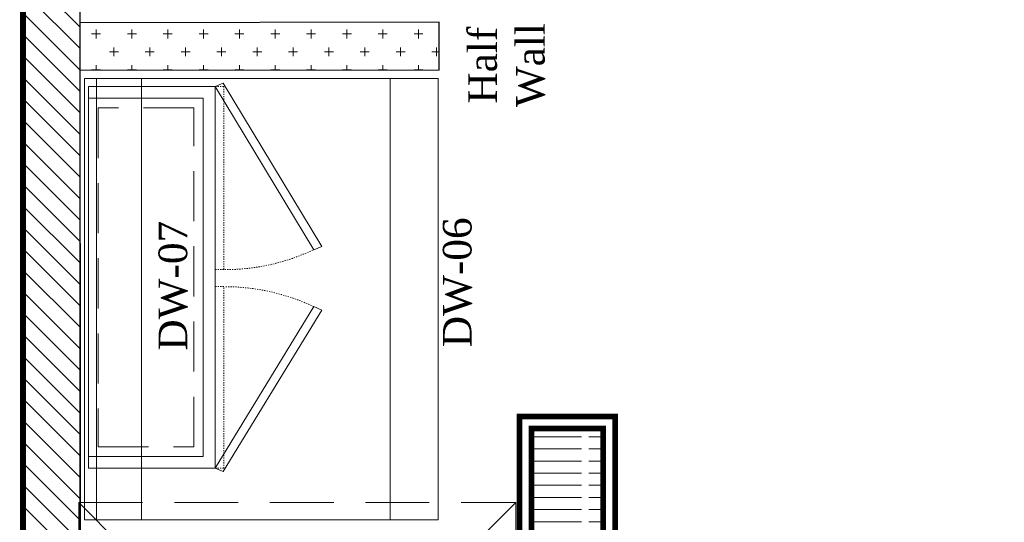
# Model space of a CAD drawing. Extents: x 258674 to 1051069, y -600163 to -66531.
# Tile 13 of 27: x 1050189 to 1050270, y -599606 to -599564. Entities that reach past the tile are written whole.
import ezdxf

# ---------------------------------------------------------------- set-up
doc = ezdxf.new("R2010")
doc.units = 0
doc.header["$LTSCALE"] = 21
doc.header["$MEASUREMENT"] = 0
for name, pattern in [('( Dashed )', [0.75, 0.5, -0.25]), ('DASHED', [0.75, 0.5, -0.25]), ('LEVEL-F-OVERALL LAYOUT$0$HIDDEN', [0.375, 0.25, -0.125])]:
    doc.linetypes.add(name, pattern=pattern)
doc.layers.get('0').update_dxf_attribs({"linetype": 'CONTINUOUS'})
for name, color, linetype, lineweight in [('A - TEXT', 7, 'CONTINUOUS', 13), ('CKD Equipments', 252, 'CONTINUOUS', 0), ('DOOR-MAIN ENTRY', 7, 'CONTINUOUS', 18), ('Equipment', 4, 'CONTINUOUS', 0), ('L8', 1, '( Dashed )', 0), ('LEVEL-F-OVERALL LAYOUT$0$I-FLOR-OVHD', 251, 'LEVEL-F-OVERALL LAYOUT$0$HIDDEN', 18), ('ND_26_HATCH', 8, 'CONTINUOUS', 13), ('Wall', 7, 'CONTINUOUS', 30)]:
    doc.layers.add(name, color=color, linetype=linetype, lineweight=lineweight)
doc.layers.add('A-wall', color=2, linetype='CONTINUOUS')
doc.layers.add('Drain Grating', color=4, linetype='CONTINUOUS')
doc.styles.add('CKD_Dimension Text', font='BOOKOSI.TTF')
pattern_1 = [(135, (1049698.7375, -674280.6711), (-0.883883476, -0.883883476), [])]

# ---------------------------------------------------------------- blocks, each defined once
blk = doc.blocks.new('A$Cf56e14cc')
at = {"color": 252, "ltscale": 10}
for points in [[(-265, -800), (0, -800), (0, 0), (-265, 0)], [(-240, -775), (0, -775), (0, -25), (-240, -25)]]:
    blk.add_lwpolyline(points, close=True, dxfattribs=at)
at = {"color": 252, "linetype": 'DASHED', "ltscale": 10}
blk.add_lwpolyline([(-220, -755), (-20, -755), (-20, -45), (-220, -45)], close=True, dxfattribs=at)
at = {"layer": 'Equipment', "color": 1, "ltscale": 8}
for points in [[(-471.2, -338.6), (-265, 0), (-281.6, 7), (-487.8, -331.6)], [(-471.3, -457.9), (-265, -800), (-281.6, -807), (-487.9, -464.9)]]:
    blk.add_lwpolyline(points, close=True, dxfattribs=at)
at = {"layer": 'Equipment', "color": 252, "linetype": 'DASHED', "ltscale": 0.125}
for points in [[(-265, -380.5), (-265, 0), (-283, 0), (-283, -380.5)], [(-265, -416.1), (-265, -800), (-283, -800), (-283, -416.1)]]:
    blk.add_lwpolyline(points, close=True, dxfattribs=at)
for centre, start, end in [((-285, 54.5), 244.6525, 270), ((-285, -851.1), 90, 115.3475)]:
    blk.add_arc(centre, 435, start, end, dxfattribs=at)
blk = doc.blocks.new('G$C0AEB34AE')
at = {"layer": 'Drain Grating', "linetype": 'Continuous', "lineweight": 5}
h = blk.add_hatch(dxfattribs=at)
h.set_pattern_fill('ACAD_ISO08W100', color=256, scale=5.08, style=0)
h.set_pattern_definition([(2e-14, (-881778.505, 81267.306), (-3e-15, 25.4), [121.92, -15.24, 30.48, -15.24])])
h.paths.add_polyline_path([(181, 2181), (181, 31), (31, 31), (31, 2181)])
at = {"layer": 'CKD Equipments', "color": 2, "const_width": 12, "elevation": 85170}
blk.add_lwpolyline([(206, 2206), (206, 6), (6, 6), (6, 2206), (206, 2206)], dxfattribs=at)
blk.add_lwpolyline([(181, 2181), (181, 31), (31, 31), (31, 2181)], close=True, dxfattribs=at)

msp = doc.modelspace()

# ---------------------------------------------------------------- hatches: boundary and pattern name
at = {"layer": 'CKD Equipments'}
h = msp.add_hatch(dxfattribs=at)
h.set_pattern_fill('CROSS', color=256, scale=5.905512, angle=169.7411)
h.set_pattern_definition([(180, (1040577.2693, -595435.846), (-1.47637795, -1.47637795), [0.73818898, -2.21456693]), (270, (1040576.9002, -595435.4769), (1.47637795, -1.47637795), [0.73818898, -2.21456693])])
h.paths.add_polyline_path([(1050223.782, -599564.331), (1050223.779, -599568.3), (1050194.397, -599568.3), (1050194.4, -599564.331)])
at = {"layer": 'ND_26_HATCH', "lineweight": -3, "transparency": 33554559}
h = msp.add_hatch(dxfattribs=at)
h.set_pattern_fill('ANSI31', color=253, scale=0.393701, angle=90)
h.set_pattern_definition(pattern_1)
h.paths.add_polyline_path([(1050281.856, -599429.044), (1050502.414, -599429.044), (1050502.414, -599743.587), (1050508.343, -599743.586), (1050508.343, -599429.043), (1050497.002, -599424.331), (1050281.856, -599424.322)])
h.paths.add_polyline_path([(1050189.487, -599743.587), (1050189.487, -599743.623), (1050206.432, -599743.622), (1050206.431, -599738.898), (1050277.298, -599738.886), (1050277.298, -599743.611), (1050294.243, -599743.61), (1050294.243, -599712.089), (1050289.518, -599712.089), (1050289.518, -599734.162), (1050194.211, -599734.173), (1050194.188, -599430.876), (1050191.295, -599430.876), (1050191.295, -599424.969), (1050197.203, -599424.969), (1050197.203, -599429.044), (1050218.275, -599429.044), (1050218.275, -599424.321), (1050189.463, -599424.32)])
h = msp.add_hatch(dxfattribs=at)
h.set_pattern_fill('ANSI31', color=253, scale=0.393701, angle=90)
h.set_pattern_definition(pattern_1)
h.paths.add_polyline_path([(1050189.487, -599743.587), (1050189.487, -599743.623), (1050206.432, -599743.622), (1050206.431, -599738.898), (1050277.298, -599738.886), (1050277.298, -599743.611), (1050294.243, -599743.61), (1050294.243, -599712.089), (1050289.518, -599712.089), (1050289.518, -599734.162), (1050194.211, -599734.173), (1050194.188, -599430.876), (1050191.295, -599430.876), (1050191.295, -599424.969), (1050197.203, -599424.969), (1050197.203, -599429.044), (1050244.454, -599429.044), (1050244.454, -599424.321), (1050189.463, -599424.32)])
h.paths.add_polyline_path([(1050281.856, -599429.044), (1050502.414, -599429.044), (1050502.414, -599743.587), (1050508.343, -599743.586), (1050508.343, -599429.043), (1050508.322, -599424.33), (1050281.856, -599424.322)])

# ---------------------------------------------------------------- linework, layer by layer
at = {"layer": 'A-wall', "linetype": 'Continuous', "lineweight": -3}
for p, q in [((1050189.487, -599743.587), (1050189.463, -599424.32)), ((1050189.487, -599743.587), (1050189.463, -599424.32)), ((1050194.211, -599734.173), (1050194.188, -599429.044)), ((1050194.211, -599734.173), (1050194.188, -599429.044))]:
    msp.add_line(p, q, dxfattribs=at)
at = {"layer": 'A-wall', "ltscale": 0.25}
msp.add_lwpolyline([(1050189.487, -599743.587), (1050189.487, -599743.623), (1050206.432, -599743.622), (1050206.431, -599738.898), (1050277.298, -599738.886), (1050277.298, -599743.611), (1050294.243, -599743.61), (1050294.243, -599712.089), (1050289.518, -599712.089), (1050289.518, -599734.162), (1050194.211, -599734.173), (1050194.188, -599430.876), (1050191.295, -599430.876), (1050191.295, -599424.969), (1050197.203, -599424.969), (1050197.203, -599429.044), (1050244.454, -599429.044), (1050244.454, -599424.321), (1050189.463, -599424.32)], close=True, dxfattribs=at)
at = {"layer": 'CKD Equipments'}
msp.add_line((1050219.755, -599605.358), (1050219.755, -599568.952), dxfattribs=at)
for points in [[(1050223.692, -599568.952), (1050194.558, -599568.952), (1050194.558, -599605.358), (1050223.692, -599605.358), (1050223.692, -599568.952)], [(1050194.558, -599605.358), (1050195.542, -599605.358), (1050195.542, -599568.952)], [(1050195.542, -599605.358), (1050199.243, -599605.358), (1050199.243, -599568.952)]]:
    msp.add_lwpolyline(points, dxfattribs=at)
at = {"layer": 'DOOR-MAIN ENTRY', "color": 1, "linetype": 'Continuous', "lineweight": 0, "ltscale": 8, "const_width": 0.5}
msp.add_lwpolyline([(1050976.871, -599804.207), (1050999.167, -599624.679), (1051021.463, -599424.32), (1050189.463, -599424.32), (1050189.501, -599832.82), (1050194.463, -599832.82)], dxfattribs=at)
at = {"layer": 'L8', "color": 1, "linetype": '( Dashed )', "ltscale": 0.5}
msp.add_lwpolyline([(1050194.088, -599603.926), (1050230.088, -599603.926), (1050230.088, -599639.926), (1050194.088, -599639.926), (1050194.088, -599603.926), (1050230.088, -599639.926), (1050194.088, -599639.926), (1050230.088, -599603.926)], dxfattribs=at)
at = {"layer": 'LEVEL-F-OVERALL LAYOUT$0$I-FLOR-OVHD', "ltscale": 0.25}
msp.add_lwpolyline([(1050970.197, -599857.876), (1050998.92, -599626.902), (1051021.463, -599424.32), (1051009.537, -599424.35), (1050189.463, -599424.32), (1050189.501, -599796.241), (1050189.501, -599857.876)], dxfattribs=at)
at = {"layer": 'Wall', "color": 6}
for p, q in [((1050223.781, -599564.314, 0), (1050194.198, -599564.35)), ((1050223.781, -599568.265, 0), (1050223.781, -599564.314, 0)), ((1050223.781, -599568.265, 0), (1050194.198, -599568.293))]:
    msp.add_line(p, q, dxfattribs=at)

# ---------------------------------------------------------------- block references
at = {"layer": 'CKD Equipments', "xscale": 0.0393700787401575, "yscale": 0.0393700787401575, "zscale": 0.0393700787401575}
msp.add_blockref('G$C0AEB34AE', (1050230.172, -599683.673, -3353.15), dxfattribs=at)
at = {"layer": 'Equipment', "xscale": 0.0393700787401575, "yscale": 0.0393700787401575, "zscale": 0.0393700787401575, "rotation": 179.9999999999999}
msp.add_blockref('A$Cf56e14cc', (1050194.893, -599601.096), dxfattribs=at)

# ---------------------------------------------------------------- texts
at = {"layer": 'A - TEXT', "char_height": 2.3622, "attachment_point": 2, "rotation": 90, "style": 'CKD_Dimension Text'}
for s, insert, width in [('Half Wall', (1050226.178, -599567.849), 9.98777), ('DW-07', (1050200.653, -599586.037), 32.07345), ('DW-06', (1050224.085, -599585.755), 32.07345)]:
    msp.add_mtext(s, dxfattribs=dict(at, insert=insert, width=width))

doc.saveas('drawing.dxf')
